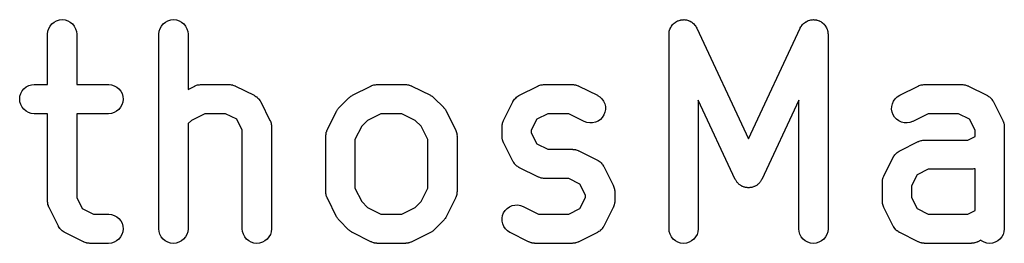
# Model space of a CAD drawing. Extents: x 4.01 to 7.79, y -0.84 to -0.7.
# Tile 5 of 6: x 6.9 to 7.3, y -0.82 to -0.73. Entities that reach past the tile are written whole.
import ezdxf

# ---------------------------------------------------------------- set-up
doc = ezdxf.new("R2010")
doc.units = 0
doc.header["$MEASUREMENT"] = 0
doc.layers.add('BLACK', color=7, linetype='CONTINUOUS')

msp = doc.modelspace()

# ---------------------------------------------------------------- linework, layer by layer
at = {"layer": 'BLACK', "linetype": 'CONTINUOUS'}
for p, q in [((6.91789, -0.728439), (6.91891, -0.727905)), ((6.91891, -0.727905), (6.92002, -0.727579)), ((6.92002, -0.727579), (6.92116, -0.727475)), ((6.92116, -0.727475), (6.92231, -0.727595)), ((6.92231, -0.727595), (6.92341, -0.727936)), ((6.92341, -0.727936), (6.92443, -0.728484)), ((6.96288, -0.728439), (6.96391, -0.727905)), ((6.96391, -0.727905), (6.96501, -0.727579)), ((6.96501, -0.727579), (6.96616, -0.727475)), ((6.96616, -0.727475), (6.96731, -0.727595)), ((6.96731, -0.727595), (6.96841, -0.727936)), ((6.96841, -0.727936), (6.96942, -0.728484)), ((7.16911, -0.728439), (7.1695, -0.728234)), ((7.1695, -0.728234), (7.16988, -0.728012)), ((7.16988, -0.728012), (7.17001, -0.727968)), ((7.17001, -0.727968), (7.17013, -0.727905)), ((7.17013, -0.727905), (7.17055, -0.72778)), ((7.17055, -0.72778), (7.17097, -0.727636)), ((7.17097, -0.727636), (7.17111, -0.727618)), ((7.17111, -0.727618), (7.17124, -0.727579)), ((7.17124, -0.727579), (7.17168, -0.727539)), ((7.17168, -0.727539), (7.17211, -0.727479)), ((7.17211, -0.727479), (7.17225, -0.727487)), ((7.17225, -0.727487), (7.17238, -0.727475)), ((7.17238, -0.727475), (7.17282, -0.727521)), ((7.17282, -0.727521), (7.17326, -0.727547)), ((7.17326, -0.727547), (7.1734, -0.727581)), ((7.1734, -0.727581), (7.17353, -0.727595)), ((7.17353, -0.727595), (7.17395, -0.727726)), ((7.17395, -0.727726), (7.17438, -0.727837)), ((7.17438, -0.727837), (7.1745, -0.727896)), ((7.1745, -0.727896), (7.17463, -0.727936)), ((7.17463, -0.727936), (7.17502, -0.728146)), ((7.17502, -0.728146), (7.17542, -0.728339)), ((7.17542, -0.728339), (7.17553, -0.72842)), ((7.22172, -0.728376), (7.22183, -0.728296)), ((7.22183, -0.728296), (7.22223, -0.72811)), ((7.22223, -0.72811), (7.22262, -0.727905)), ((7.22262, -0.727905), (7.22275, -0.727867)), ((7.22275, -0.727867), (7.22288, -0.72781)), ((7.22288, -0.72781), (7.22331, -0.727704)), ((7.22331, -0.727704), (7.22373, -0.727579)), ((7.22373, -0.727579), (7.22386, -0.727567)), ((7.22386, -0.727567), (7.22399, -0.727535)), ((7.22399, -0.727535), (7.22444, -0.727515)), ((7.22444, -0.727515), (7.22488, -0.727475)), ((7.22488, -0.727475), (7.22501, -0.727489)), ((7.22501, -0.727489), (7.22515, -0.727483)), ((7.22515, -0.727483), (7.22558, -0.727549)), ((7.22558, -0.727549), (7.22602, -0.727595)), ((7.22602, -0.727595), (7.22615, -0.727635)), ((7.22615, -0.727635), (7.22629, -0.727656)), ((7.22629, -0.727656), (7.2267, -0.727806)), ((7.2267, -0.727806), (7.22712, -0.727936)), ((7.22712, -0.727936), (7.22724, -0.728001)), ((7.22724, -0.728001), (7.22737, -0.728046)), ((7.22737, -0.728046), (7.22775, -0.728274)), ((7.22775, -0.728274), (7.22814, -0.728484)), ((6.91522, -0.733298), (6.91535, -0.732153)), ((6.91535, -0.732153), (6.9157, -0.731054)), ((6.9157, -0.731054), (6.91625, -0.730044)), ((6.91625, -0.730044), (6.91699, -0.729161)), ((6.91699, -0.729161), (6.91789, -0.728439)), ((6.92443, -0.728484), (6.92531, -0.729219)), ((6.92531, -0.729219), (6.92604, -0.730112)), ((6.92604, -0.730112), (6.92658, -0.73113)), ((6.92658, -0.73113), (6.92692, -0.732233)), ((6.92692, -0.732233), (6.92703, -0.73338)), ((6.96021, -0.733298), (6.96034, -0.732153)), ((6.96034, -0.732153), (6.96069, -0.731054)), ((6.96069, -0.731054), (6.96124, -0.730044)), ((6.96124, -0.730044), (6.96199, -0.729161)), ((6.96199, -0.729161), (6.96288, -0.728439)), ((6.96942, -0.728484), (6.97031, -0.729219)), ((6.97031, -0.729219), (6.97104, -0.730112)), ((6.97104, -0.730112), (6.97158, -0.73113)), ((6.97158, -0.73113), (6.97191, -0.732233)), ((6.97191, -0.732233), (6.97202, -0.73338)), ((7.16652, -0.732418), (7.16655, -0.732287)), ((7.16655, -0.732287), (7.16657, -0.732153)), ((7.16657, -0.732153), (7.1667, -0.731732)), ((7.1667, -0.731732), (7.16681, -0.731304)), ((7.16681, -0.731304), (7.16687, -0.731183)), ((7.16687, -0.731183), (7.16691, -0.731054)), ((7.16691, -0.731054), (7.16713, -0.730667)), ((7.16713, -0.730667), (7.16732, -0.73027)), ((7.16732, -0.73027), (7.1674, -0.730162)), ((7.1674, -0.730162), (7.16747, -0.730044)), ((7.16747, -0.730044), (7.16775, -0.729705)), ((7.16775, -0.729705), (7.16802, -0.729354)), ((7.16802, -0.729354), (7.16812, -0.729265)), ((7.16812, -0.729265), (7.16821, -0.729161)), ((7.16821, -0.729161), (7.16855, -0.728884)), ((7.16855, -0.728884), (7.16889, -0.728592)), ((7.16889, -0.728592), (7.169, -0.728524)), ((7.169, -0.728524), (7.16911, -0.728439)), ((7.17553, -0.72842), (7.17564, -0.728484)), ((7.17564, -0.728484), (7.17598, -0.728766)), ((7.17598, -0.728766), (7.17634, -0.729032)), ((7.17634, -0.729032), (7.17643, -0.729133)), ((7.17643, -0.729133), (7.17653, -0.729219)), ((7.17653, -0.729219), (7.17681, -0.729562)), ((7.17681, -0.729562), (7.17711, -0.729891)), ((7.17711, -0.729891), (7.17718, -0.730007)), ((7.17718, -0.730007), (7.17726, -0.730112)), ((7.17726, -0.730112), (7.17747, -0.730503)), ((7.17747, -0.730503), (7.17769, -0.730883)), ((7.17769, -0.730883), (7.19859, -0.775659)), ((7.19859, -0.775659), (7.21948, -0.730883)), ((7.21948, -0.730883), (7.21952, -0.730809)), ((7.21952, -0.730809), (7.21975, -0.730432)), ((7.21975, -0.730432), (7.21996, -0.730044)), ((7.21996, -0.730044), (7.22005, -0.72994)), ((7.22005, -0.72994), (7.22012, -0.729825)), ((7.22012, -0.729825), (7.22042, -0.7295)), ((7.22042, -0.7295), (7.2207, -0.729161)), ((7.2207, -0.729161), (7.22081, -0.729076)), ((7.22081, -0.729076), (7.2209, -0.728977)), ((7.2209, -0.728977), (7.22126, -0.728716)), ((7.22126, -0.728716), (7.2216, -0.728439)), ((7.2216, -0.728439), (7.22172, -0.728376)), ((7.22814, -0.728484), (7.22824, -0.728571)), ((7.22824, -0.728571), (7.22836, -0.72864)), ((7.22836, -0.72864), (7.22869, -0.728937)), ((7.22869, -0.728937), (7.22903, -0.729219)), ((7.22903, -0.729219), (7.22911, -0.729324)), ((7.22911, -0.729324), (7.22921, -0.729415)), ((7.22921, -0.729415), (7.22947, -0.72977)), ((7.22947, -0.72977), (7.22975, -0.730112)), ((7.22975, -0.730112), (7.22982, -0.730232)), ((7.22982, -0.730232), (7.2299, -0.73034)), ((7.2299, -0.73034), (7.23009, -0.73074)), ((7.23009, -0.73074), (7.2303, -0.73113)), ((7.2303, -0.73113), (7.23033, -0.731259)), ((7.23033, -0.731259), (7.23039, -0.731382)), ((7.23039, -0.731382), (7.2305, -0.731811)), ((7.2305, -0.731811), (7.23063, -0.732233)), ((7.23063, -0.732233), (7.23064, -0.732368)), ((6.91522, -0.73338), (6.91522, -0.733298)), ((6.91522, -0.753722), (6.91522, -0.73338)), ((6.92703, -0.73338), (6.92703, -0.753722)), ((6.96021, -0.73338), (6.96021, -0.733298)), ((6.96021, -0.812121), (6.96021, -0.73338)), ((6.97202, -0.73338), (6.97202, -0.755696)), ((7.16644, -0.733298), (7.16649, -0.732859)), ((7.16644, -0.73338), (7.16644, -0.733298)), ((7.16644, -0.812121), (7.16644, -0.73338)), ((7.16649, -0.732859), (7.16652, -0.732418)), ((7.23064, -0.732368), (7.23067, -0.732499)), ((7.23067, -0.732499), (7.2307, -0.732941)), ((7.2307, -0.732941), (7.23074, -0.73338)), ((7.23074, -0.73338), (7.23074, -0.812121)), ((6.90498, -0.756325), (6.90571, -0.755437)), ((6.90571, -0.755437), (6.90661, -0.754708)), ((6.90661, -0.754708), (6.90762, -0.754167)), ((6.90762, -0.754167), (6.90873, -0.753834)), ((6.90873, -0.753834), (6.90987, -0.753722)), ((6.90987, -0.753722), (6.91522, -0.753722)), ((6.92703, -0.753722), (6.93987, -0.753722)), ((6.93987, -0.753722), (6.93995, -0.753722)), ((6.93995, -0.753722), (6.9411, -0.753851)), ((6.9411, -0.753851), (6.9422, -0.754199)), ((6.9422, -0.754199), (6.94321, -0.754754)), ((6.94321, -0.754754), (6.94409, -0.755495)), ((6.94409, -0.755495), (6.94481, -0.756393)), ((6.97202, -0.755696), (6.97473, -0.754345)), ((6.97473, -0.754345), (6.9748, -0.754309)), ((6.9748, -0.754309), (6.97496, -0.754249)), ((6.97496, -0.754249), (6.97512, -0.754167)), ((6.97512, -0.754167), (6.9755, -0.75405)), ((6.9755, -0.75405), (6.97588, -0.753911)), ((6.97588, -0.753911), (6.97605, -0.753884)), ((6.97605, -0.753884), (6.97622, -0.753834)), ((6.97622, -0.753834), (6.97662, -0.753795)), ((6.97662, -0.753795), (6.97702, -0.753732)), ((6.97702, -0.753732), (6.97719, -0.753739)), ((6.97719, -0.753739), (6.97737, -0.753722)), ((6.97737, -0.753722), (6.98861, -0.753722)), ((6.98861, -0.753722), (6.9887, -0.753722)), ((6.9887, -0.753722), (6.98887, -0.753742)), ((6.98887, -0.753742), (6.98904, -0.753737)), ((6.98904, -0.753737), (6.98944, -0.753806)), ((6.98944, -0.753806), (6.98984, -0.753851)), ((6.98984, -0.753851), (6.99001, -0.753903)), ((6.99001, -0.753903), (6.99018, -0.753933)), ((6.99018, -0.753933), (6.99056, -0.754077)), ((6.99056, -0.754077), (6.99094, -0.754199)), ((6.99094, -0.754199), (6.99109, -0.754283)), ((6.99109, -0.754283), (6.99126, -0.754345)), ((6.99126, -0.754345), (6.99876, -0.758095)), ((7.03847, -0.758095), (7.04597, -0.754345)), ((7.04597, -0.754345), (7.04604, -0.754309)), ((7.04604, -0.754309), (7.0462, -0.754249)), ((7.0462, -0.754249), (7.04636, -0.754167)), ((7.04636, -0.754167), (7.04674, -0.75405)), ((7.04674, -0.75405), (7.04712, -0.753911)), ((7.04712, -0.753911), (7.04729, -0.753884)), ((7.04729, -0.753884), (7.04746, -0.753834)), ((7.04746, -0.753834), (7.04786, -0.753795)), ((7.04786, -0.753795), (7.04826, -0.753732)), ((7.04826, -0.753732), (7.04843, -0.753739)), ((7.04843, -0.753739), (7.04861, -0.753722)), ((7.04861, -0.753722), (7.05986, -0.753722)), ((7.05986, -0.753722), (7.05994, -0.753722)), ((7.05994, -0.753722), (7.06011, -0.753742)), ((7.06011, -0.753742), (7.06028, -0.753737)), ((7.06028, -0.753737), (7.06068, -0.753806)), ((7.06068, -0.753806), (7.06108, -0.753851)), ((7.06108, -0.753851), (7.06125, -0.753903)), ((7.06125, -0.753903), (7.06142, -0.753933)), ((7.06142, -0.753933), (7.0618, -0.754077)), ((7.0618, -0.754077), (7.06218, -0.754199)), ((7.06218, -0.754199), (7.06233, -0.754283)), ((7.06233, -0.754283), (7.0625, -0.754345)), ((7.0625, -0.754345), (7.07, -0.758095)), ((7.10596, -0.758095), (7.11346, -0.754345)), ((7.11346, -0.754345), (7.11353, -0.754309)), ((7.11353, -0.754309), (7.11369, -0.754249)), ((7.11369, -0.754249), (7.11385, -0.754167)), ((7.11385, -0.754167), (7.11424, -0.75405)), ((7.11424, -0.75405), (7.11461, -0.753911)), ((7.11461, -0.753911), (7.11479, -0.753884)), ((7.11479, -0.753884), (7.11495, -0.753834)), ((7.11495, -0.753834), (7.11535, -0.753795)), ((7.11535, -0.753795), (7.11575, -0.753732)), ((7.11575, -0.753732), (7.11593, -0.753739)), ((7.11593, -0.753739), (7.1161, -0.753722)), ((7.1161, -0.753722), (7.12735, -0.753722)), ((7.12735, -0.753722), (7.12743, -0.753722)), ((7.12743, -0.753722), (7.1276, -0.753742)), ((7.1276, -0.753742), (7.12778, -0.753737)), ((7.12778, -0.753737), (7.12817, -0.753806)), ((7.12817, -0.753806), (7.12858, -0.753851)), ((7.12858, -0.753851), (7.12874, -0.753903)), ((7.12874, -0.753903), (7.12891, -0.753933)), ((7.12891, -0.753933), (7.12929, -0.754077)), ((7.12929, -0.754077), (7.12967, -0.754199)), ((7.12967, -0.754199), (7.12983, -0.754283)), ((7.12983, -0.754283), (7.12999, -0.754345)), ((7.12999, -0.754345), (7.13749, -0.758095)), ((7.25969, -0.758095), (7.26719, -0.754345)), ((7.26719, -0.754345), (7.26726, -0.754309)), ((7.26726, -0.754309), (7.26743, -0.754249)), ((7.26743, -0.754249), (7.26758, -0.754167)), ((7.26758, -0.754167), (7.26797, -0.75405)), ((7.26797, -0.75405), (7.26834, -0.753911)), ((7.26834, -0.753911), (7.26852, -0.753884)), ((7.26852, -0.753884), (7.26868, -0.753834)), ((7.26868, -0.753834), (7.26908, -0.753795)), ((7.26908, -0.753795), (7.26948, -0.753732)), ((7.26948, -0.753732), (7.26966, -0.753739)), ((7.26966, -0.753739), (7.26983, -0.753722)), ((7.26983, -0.753722), (7.28483, -0.753722)), ((7.28483, -0.753722), (7.28491, -0.753722)), ((7.28491, -0.753722), (7.28508, -0.753742)), ((7.28508, -0.753742), (7.28526, -0.753737)), ((7.28526, -0.753737), (7.28565, -0.753806)), ((7.28565, -0.753806), (7.28606, -0.753851)), ((7.28606, -0.753851), (7.28622, -0.753903)), ((7.28622, -0.753903), (7.28639, -0.753933)), ((7.28639, -0.753933), (7.28677, -0.754077)), ((7.28677, -0.754077), (7.28715, -0.754199)), ((7.28715, -0.754199), (7.28731, -0.754283)), ((7.28731, -0.754283), (7.28747, -0.754345)), ((7.28747, -0.754345), (7.29497, -0.758095)), ((6.90397, -0.759586), (6.90409, -0.75844)), ((6.90407, -0.760734), (6.90397, -0.759586)), ((6.90409, -0.75844), (6.90443, -0.757339)), ((6.90443, -0.757339), (6.90498, -0.756325)), ((6.94481, -0.756393), (6.94535, -0.757415)), ((6.94535, -0.757415), (6.94567, -0.758521)), ((6.94578, -0.759668), (6.94566, -0.760815)), ((6.94567, -0.758521), (6.94578, -0.759668)), ((6.99876, -0.758095), (6.99883, -0.758132)), ((6.99883, -0.758132), (6.99894, -0.758201)), ((6.99894, -0.758201), (6.99905, -0.758254)), ((6.99905, -0.758254), (6.99942, -0.758514)), ((6.99942, -0.758514), (6.9998, -0.758759)), ((6.9998, -0.758759), (6.99989, -0.758848)), ((6.99989, -0.758848), (6.99999, -0.758922)), ((6.99999, -0.758922), (7.0003, -0.759249)), ((7.0003, -0.759249), (7.00062, -0.759562)), ((7.00062, -0.759562), (7.00069, -0.759667)), ((7.00069, -0.759667), (7.00078, -0.75976)), ((7.00078, -0.75976), (7.00102, -0.76014)), ((7.00102, -0.76014), (7.00128, -0.76051)), ((7.03318, -0.76295), (7.03693, -0.759201)), ((7.03693, -0.759201), (7.03699, -0.759143)), ((7.03699, -0.759143), (7.03725, -0.758936)), ((7.03725, -0.758936), (7.03749, -0.758708)), ((7.03749, -0.758708), (7.0377, -0.758577)), ((7.0377, -0.758577), (7.03789, -0.758424)), ((7.03789, -0.758424), (7.03819, -0.758271)), ((7.03819, -0.758271), (7.03847, -0.758095)), ((7.07, -0.758095), (7.07007, -0.758132)), ((7.07007, -0.758132), (7.07035, -0.758312)), ((7.07035, -0.758312), (7.07064, -0.758469)), ((7.07064, -0.758469), (7.07083, -0.758625)), ((7.07083, -0.758625), (7.07104, -0.758759)), ((7.07104, -0.758759), (7.07127, -0.75899)), ((7.07127, -0.75899), (7.07153, -0.759201)), ((7.07153, -0.759201), (7.07528, -0.76295)), ((7.10348, -0.760439), (7.10374, -0.760072)), ((7.10374, -0.760072), (7.10398, -0.759695)), ((7.10398, -0.759695), (7.10407, -0.759604)), ((7.10407, -0.759604), (7.10415, -0.7595)), ((7.10415, -0.7595), (7.10447, -0.759191)), ((7.10447, -0.759191), (7.10479, -0.758868)), ((7.10479, -0.758868), (7.10489, -0.758796)), ((7.10489, -0.758796), (7.10498, -0.758708)), ((7.10498, -0.758708), (7.10536, -0.758469)), ((7.10536, -0.758469), (7.10573, -0.758213)), ((7.10573, -0.758213), (7.10585, -0.758162)), ((7.10585, -0.758162), (7.10596, -0.758095)), ((7.13749, -0.758095), (7.13756, -0.758132)), ((7.13756, -0.758132), (7.13853, -0.758759)), ((7.13853, -0.758759), (7.13935, -0.759562)), ((7.13935, -0.759562), (7.14001, -0.76051)), ((7.19324, -0.792121), (7.17825, -0.76)), ((7.17825, -0.76), (7.17825, -0.812121)), ((7.21893, -0.76), (7.20394, -0.792121)), ((7.21893, -0.812121), (7.21893, -0.76)), ((7.25721, -0.760439), (7.25788, -0.7595)), ((7.25788, -0.7595), (7.25871, -0.758708)), ((7.25871, -0.758708), (7.25969, -0.758095)), ((7.29497, -0.758095), (7.29504, -0.758132)), ((7.29504, -0.758132), (7.29515, -0.758201)), ((7.29515, -0.758201), (7.29526, -0.758254)), ((7.29526, -0.758254), (7.29563, -0.758514)), ((7.29563, -0.758514), (7.29601, -0.758759)), ((7.29601, -0.758759), (7.2961, -0.758848)), ((7.2961, -0.758848), (7.2962, -0.758922)), ((7.2962, -0.758922), (7.29651, -0.759249)), ((7.29651, -0.759249), (7.29684, -0.759562)), ((7.29684, -0.759562), (7.29691, -0.759667)), ((7.29691, -0.759667), (7.297, -0.75976)), ((7.297, -0.75976), (7.29723, -0.76014)), ((7.29723, -0.76014), (7.29749, -0.76051)), ((6.9044, -0.761839), (6.90407, -0.760734)), ((6.90493, -0.762861), (6.9044, -0.761839)), ((6.90566, -0.763759), (6.90493, -0.762861)), ((6.90654, -0.7645), (6.90566, -0.763759)), ((6.94403, -0.763817), (6.94314, -0.764546)), ((6.94477, -0.762929), (6.94403, -0.763817)), ((6.94532, -0.761916), (6.94477, -0.762929)), ((6.94566, -0.760815), (6.94532, -0.761916)), ((7.00128, -0.76051), (7.00133, -0.760628)), ((7.00133, -0.760628), (7.0014, -0.760736)), ((7.0014, -0.760736), (7.00515, -0.768235)), ((7.03211, -0.764412), (7.03229, -0.764133)), ((7.03229, -0.764133), (7.03245, -0.763841)), ((7.03245, -0.763841), (7.03261, -0.763651)), ((7.03261, -0.763651), (7.03274, -0.763445)), ((7.03274, -0.763445), (7.03297, -0.763207)), ((7.03297, -0.763207), (7.03318, -0.76295)), ((7.07528, -0.76295), (7.07534, -0.763009)), ((7.07534, -0.763009), (7.07555, -0.763268)), ((7.07555, -0.763268), (7.07577, -0.763509)), ((7.07577, -0.763509), (7.0759, -0.763718)), ((7.0759, -0.763718), (7.07606, -0.76391)), ((7.07606, -0.76391), (7.07621, -0.764204)), ((7.09957, -0.768235), (7.10332, -0.760736)), ((7.10332, -0.760736), (7.10336, -0.760662)), ((7.10336, -0.760662), (7.10342, -0.760555)), ((7.10342, -0.760555), (7.10348, -0.760439)), ((7.14001, -0.76051), (7.14047, -0.761568)), ((7.14047, -0.761568), (7.14071, -0.762694)), ((7.14073, -0.763847), (7.14053, -0.764981)), ((7.14071, -0.762694), (7.14073, -0.763847)), ((7.25644, -0.763764), (7.25647, -0.762612)), ((7.25663, -0.764902), (7.25644, -0.763764)), ((7.25647, -0.762612), (7.25673, -0.76149)), ((7.25673, -0.76149), (7.25721, -0.760439)), ((7.29749, -0.76051), (7.29754, -0.760628)), ((7.29754, -0.760628), (7.29761, -0.760736)), ((7.29761, -0.760736), (7.30136, -0.768235)), ((6.90755, -0.765055), (6.90654, -0.7645)), ((6.90865, -0.765404), (6.90755, -0.765055)), ((6.90979, -0.765532), (6.90865, -0.765404)), ((6.90987, -0.765533), (6.90979, -0.765532)), ((6.91522, -0.765533), (6.90987, -0.765533)), ((6.91522, -0.800872), (6.91522, -0.765533)), ((6.93987, -0.765533), (6.92703, -0.765533)), ((6.92703, -0.765533), (6.92703, -0.799478)), ((6.94102, -0.76542), (6.93987, -0.765533)), ((6.94212, -0.765087), (6.94102, -0.76542)), ((6.94314, -0.764546), (6.94212, -0.765087)), ((6.97876, -0.765533), (6.97337, -0.76823)), ((6.98722, -0.765533), (6.97876, -0.765533)), ((6.99171, -0.767778), (6.98722, -0.765533)), ((6.99396, -0.77227), (6.99171, -0.767778)), ((7.02833, -0.771984), (7.03208, -0.764485)), ((7.03208, -0.764485), (7.03211, -0.764412)), ((7.05, -0.765533), (7.04461, -0.76823)), ((7.05846, -0.765533), (7.05, -0.765533)), ((7.06386, -0.76823), (7.05846, -0.765533)), ((7.07621, -0.764204), (7.07639, -0.764485)), ((7.07639, -0.764485), (7.08014, -0.771984)), ((7.113, -0.767778), (7.11076, -0.77227)), ((7.11749, -0.765533), (7.113, -0.767778)), ((7.12595, -0.765533), (7.11749, -0.765533)), ((7.13221, -0.768659), (7.12595, -0.765533)), ((7.13869, -0.767858), (7.13775, -0.76852)), ((7.13949, -0.767026), (7.13869, -0.767858)), ((7.14011, -0.766054), (7.13949, -0.767026)), ((7.14053, -0.764981), (7.14011, -0.766054)), ((7.25703, -0.765981), (7.25663, -0.764902)), ((7.25764, -0.766961), (7.25703, -0.765981)), ((7.25842, -0.767804), (7.25764, -0.766961)), ((7.25936, -0.768479), (7.25842, -0.767804)), ((7.27122, -0.765533), (7.26497, -0.768659)), ((7.28343, -0.765533), (7.27122, -0.765533)), ((7.28793, -0.767778), (7.28343, -0.765533)), ((7.29017, -0.77227), (7.28793, -0.767778)), ((6.97337, -0.76823), (6.97202, -0.769572)), ((6.97202, -0.769572), (6.97202, -0.812121)), ((7.00515, -0.768235), (7.00518, -0.768309)), ((7.00518, -0.768309), (7.00524, -0.768472)), ((7.00524, -0.768472), (7.00532, -0.768625)), ((7.00532, -0.768625), (7.00544, -0.769012)), ((7.00544, -0.769012), (7.00558, -0.769391)), ((7.00558, -0.769391), (7.00561, -0.769562)), ((7.00561, -0.769562), (7.00566, -0.769729)), ((7.00566, -0.769729), (7.0057, -0.77013)), ((7.0057, -0.77013), (7.00576, -0.770529)), ((7.00576, -0.770529), (7.00575, -0.770703)), ((7.00575, -0.770703), (7.00577, -0.770876)), ((7.00577, -0.770876), (7.00577, -0.812121)), ((7.02827, -0.772147), (7.02833, -0.771984)), ((7.04221, -0.770624), (7.03951, -0.776019)), ((7.04461, -0.76823), (7.04221, -0.770624)), ((7.06625, -0.770624), (7.06386, -0.76823)), ((7.06895, -0.776019), (7.06625, -0.770624)), ((7.08014, -0.771984), (7.08017, -0.772058)), ((7.08017, -0.772058), (7.08023, -0.772221)), ((7.09894, -0.770876), (7.09895, -0.770793)), ((7.09894, -0.774625), (7.09894, -0.770876)), ((7.09895, -0.770793), (7.09896, -0.770621)), ((7.09896, -0.770447), (7.09903, -0.770049)), ((7.09896, -0.770621), (7.09896, -0.770447)), ((7.09903, -0.770049), (7.09907, -0.769648)), ((7.09907, -0.769648), (7.09913, -0.769482)), ((7.09913, -0.769482), (7.09916, -0.769311)), ((7.09916, -0.769311), (7.0993, -0.768934)), ((7.0993, -0.768934), (7.09942, -0.768549)), ((7.09942, -0.768549), (7.09951, -0.768397)), ((7.09951, -0.768397), (7.09957, -0.768235)), ((7.13328, -0.769071), (7.13221, -0.768659)), ((7.13442, -0.769267), (7.13328, -0.769071)), ((7.13557, -0.769238), (7.13442, -0.769267)), ((7.13669, -0.768986), (7.13557, -0.769238)), ((7.13775, -0.76852), (7.13669, -0.768986)), ((7.2604, -0.768959), (7.25936, -0.768479)), ((7.26153, -0.769227), (7.2604, -0.768959)), ((7.26268, -0.769272), (7.26153, -0.769227)), ((7.26382, -0.769092), (7.26268, -0.769272)), ((7.2649, -0.768695), (7.26382, -0.769092)), ((7.26497, -0.768659), (7.2649, -0.768695)), ((7.30136, -0.768235), (7.30139, -0.768309)), ((7.30139, -0.768309), (7.30145, -0.768472)), ((7.30145, -0.768472), (7.30154, -0.768625)), ((7.30154, -0.768625), (7.30165, -0.769012)), ((7.30165, -0.769012), (7.30179, -0.769391)), ((7.30179, -0.769391), (7.30182, -0.769562)), ((7.30182, -0.769562), (7.30187, -0.769729)), ((7.30187, -0.769729), (7.30191, -0.77013)), ((7.30191, -0.77013), (7.30197, -0.770529)), ((7.30197, -0.770529), (7.30197, -0.770703)), ((7.30197, -0.770703), (7.30198, -0.770876)), ((7.30198, -0.770876), (7.30198, -0.812121)), ((6.99396, -0.812121), (6.99396, -0.77227)), ((7.0277, -0.774543), (7.02772, -0.77437)), ((7.0277, -0.774625), (7.0277, -0.774543)), ((7.0277, -0.797122), (7.0277, -0.774625)), ((7.02772, -0.774196), (7.02779, -0.773798)), ((7.02772, -0.77437), (7.02772, -0.774196)), ((7.02779, -0.773798), (7.02783, -0.773397)), ((7.02783, -0.773397), (7.02789, -0.773232)), ((7.02789, -0.773232), (7.02791, -0.77306)), ((7.02791, -0.77306), (7.02806, -0.772684)), ((7.02806, -0.772684), (7.02818, -0.772299)), ((7.02818, -0.772299), (7.02827, -0.772147)), ((7.03951, -0.776019), (7.03951, -0.795728)), ((7.06895, -0.795728), (7.06895, -0.776019)), ((7.08023, -0.772221), (7.08031, -0.772375)), ((7.08031, -0.772375), (7.08043, -0.772761)), ((7.08043, -0.772761), (7.08057, -0.77314)), ((7.08057, -0.77314), (7.0806, -0.773312)), ((7.0806, -0.773312), (7.08065, -0.773478)), ((7.08065, -0.773478), (7.08069, -0.77388)), ((7.08069, -0.77388), (7.08075, -0.774279)), ((7.08075, -0.774279), (7.08074, -0.774452)), ((7.08074, -0.774452), (7.08076, -0.774625)), ((7.08076, -0.774625), (7.08076, -0.797122)), ((7.09896, -0.774798), (7.09894, -0.774625)), ((7.09896, -0.774972), (7.09896, -0.774798)), ((7.09902, -0.77537), (7.09896, -0.774972)), ((7.09906, -0.775772), (7.09902, -0.77537)), ((7.09911, -0.775939), (7.09906, -0.775772)), ((7.09913, -0.77611), (7.09911, -0.775939)), ((7.09927, -0.776489), (7.09913, -0.77611)), ((7.11076, -0.77227), (7.11076, -0.773231)), ((7.11076, -0.773231), (7.113, -0.777723)), ((7.28718, -0.776219), (7.29017, -0.774725)), ((7.29017, -0.774725), (7.29017, -0.77227)), ((7.09939, -0.776876), (7.09927, -0.776489)), ((7.09947, -0.777029), (7.09939, -0.776876)), ((7.09953, -0.777192), (7.09947, -0.777029)), ((7.09957, -0.777266), (7.09953, -0.777192)), ((7.10332, -0.784765), (7.09957, -0.777266)), ((7.113, -0.777723), (7.11749, -0.779968)), ((7.11749, -0.779968), (7.12735, -0.779968)), ((7.12735, -0.779968), (7.12743, -0.779969)), ((7.12743, -0.779969), (7.1276, -0.779988)), ((7.1276, -0.779988), (7.12778, -0.779984)), ((7.12778, -0.779984), (7.12817, -0.780052)), ((7.12817, -0.780052), (7.12858, -0.780097)), ((7.12858, -0.780097), (7.12874, -0.78015)), ((7.25969, -0.780592), (7.26719, -0.776842)), ((7.26719, -0.776842), (7.26726, -0.776806)), ((7.26726, -0.776806), (7.26743, -0.776746)), ((7.26743, -0.776746), (7.26758, -0.776664)), ((7.26758, -0.776664), (7.26797, -0.776548)), ((7.26797, -0.776548), (7.26834, -0.776409)), ((7.26834, -0.776409), (7.26852, -0.776381)), ((7.26852, -0.776381), (7.26868, -0.776331)), ((7.26868, -0.776331), (7.26908, -0.776292)), ((7.26908, -0.776292), (7.26948, -0.776229)), ((7.26948, -0.776229), (7.26966, -0.776236)), ((7.26966, -0.776236), (7.26983, -0.776219)), ((7.26983, -0.776219), (7.28718, -0.776219)), ((7.12874, -0.78015), (7.12891, -0.780179)), ((7.12891, -0.780179), (7.12929, -0.780324)), ((7.12929, -0.780324), (7.12967, -0.780446)), ((7.12967, -0.780446), (7.12983, -0.78053)), ((7.12983, -0.78053), (7.12999, -0.780592)), ((7.12999, -0.780592), (7.13749, -0.784341)), ((7.2533, -0.790732), (7.25705, -0.783233)), ((7.25705, -0.783233), (7.25709, -0.783159)), ((7.25709, -0.783159), (7.25716, -0.783052)), ((7.25716, -0.783052), (7.25721, -0.782936)), ((7.25721, -0.782936), (7.25747, -0.78257)), ((7.25747, -0.78257), (7.25771, -0.782192)), ((7.25771, -0.782192), (7.2578, -0.782101)), ((7.2578, -0.782101), (7.25788, -0.781997)), ((7.25788, -0.781997), (7.2582, -0.781688)), ((7.2582, -0.781688), (7.25852, -0.781366)), ((7.25852, -0.781366), (7.25862, -0.781293)), ((7.25862, -0.781293), (7.25871, -0.781205)), ((7.25871, -0.781205), (7.25909, -0.780966)), ((7.25909, -0.780966), (7.25946, -0.78071)), ((7.25946, -0.78071), (7.25958, -0.78066)), ((7.25958, -0.78066), (7.25969, -0.780592)), ((7.10339, -0.784873), (7.10332, -0.784765)), ((7.10344, -0.78499), (7.10339, -0.784873)), ((7.10369, -0.78536), (7.10344, -0.78499)), ((7.10393, -0.785741), (7.10369, -0.78536)), ((7.10402, -0.785834), (7.10393, -0.785741)), ((7.10409, -0.785939), (7.10402, -0.785834)), ((7.10441, -0.786252), (7.10409, -0.785939)), ((7.10472, -0.786579), (7.10441, -0.786252)), ((7.10483, -0.786653), (7.10472, -0.786579)), ((7.10492, -0.786742), (7.10483, -0.786653)), ((7.1053, -0.786986), (7.10492, -0.786742)), ((7.10566, -0.787247), (7.1053, -0.786986)), ((7.10578, -0.7873), (7.10566, -0.787247)), ((7.10589, -0.787369), (7.10578, -0.7873)), ((7.10596, -0.787406), (7.10589, -0.787369)), ((7.11346, -0.791156), (7.10596, -0.787406)), ((7.13749, -0.784341), (7.13756, -0.784379)), ((7.13756, -0.784379), (7.13767, -0.784448)), ((7.13767, -0.784448), (7.13778, -0.784501)), ((7.13778, -0.784501), (7.13815, -0.784761)), ((7.13815, -0.784761), (7.13853, -0.785006)), ((7.13853, -0.785006), (7.13862, -0.785095)), ((7.13862, -0.785095), (7.13872, -0.785169)), ((7.13872, -0.785169), (7.13903, -0.785496)), ((7.13903, -0.785496), (7.13935, -0.785809)), ((7.13935, -0.785809), (7.13943, -0.785914)), ((7.13943, -0.785914), (7.13952, -0.786007)), ((7.13952, -0.786007), (7.13975, -0.786387)), ((7.13975, -0.786387), (7.14001, -0.786757)), ((7.14001, -0.786757), (7.14006, -0.786874)), ((7.14006, -0.786874), (7.14013, -0.786982)), ((7.14013, -0.786982), (7.14388, -0.794481)), ((7.27122, -0.78803), (7.26673, -0.790276)), ((7.28858, -0.78803), (7.27122, -0.78803)), ((7.28875, -0.788013), (7.28858, -0.78803)), ((7.28892, -0.78802), (7.28875, -0.788013)), ((7.28932, -0.787957), (7.28892, -0.78802)), ((7.28972, -0.787917), (7.28932, -0.787957)), ((7.28989, -0.787867), (7.28972, -0.787917)), ((7.29006, -0.78784), (7.28989, -0.787867)), ((7.29017, -0.7878), (7.29006, -0.78784)), ((7.29017, -0.804721), (7.29017, -0.7878)), ((7.11362, -0.791218), (7.11346, -0.791156)), ((7.11377, -0.791302), (7.11362, -0.791218)), ((7.11416, -0.791424), (7.11377, -0.791302)), ((7.11453, -0.791568), (7.11416, -0.791424)), ((7.11471, -0.791598), (7.11453, -0.791568)), ((7.11487, -0.79165), (7.11471, -0.791598)), ((7.11527, -0.791695), (7.11487, -0.79165)), ((7.11567, -0.791764), (7.11527, -0.791695)), ((7.11584, -0.791759), (7.11567, -0.791764)), ((7.11602, -0.791779), (7.11584, -0.791759)), ((7.1161, -0.791779), (7.11602, -0.791779)), ((7.12595, -0.791779), (7.1161, -0.791779)), ((7.13044, -0.794025), (7.12595, -0.791779)), ((7.2528, -0.792145), (7.25286, -0.791979)), ((7.25286, -0.791979), (7.25289, -0.791808)), ((7.25289, -0.791808), (7.25303, -0.791431)), ((7.25303, -0.791431), (7.25315, -0.791046)), ((7.25315, -0.791046), (7.25324, -0.790894)), ((7.25324, -0.790894), (7.2533, -0.790732)), ((7.26673, -0.790276), (7.26449, -0.794767)), ((7.03951, -0.795728), (7.04221, -0.801123)), ((7.06625, -0.801123), (7.06895, -0.795728)), ((7.13269, -0.798516), (7.13044, -0.794025)), ((7.14388, -0.794481), (7.14391, -0.794555)), ((7.14391, -0.794555), (7.14397, -0.794718)), ((7.14397, -0.794718), (7.14406, -0.794872)), ((7.14406, -0.794872), (7.14417, -0.795258)), ((7.14417, -0.795258), (7.14431, -0.795637)), ((7.14431, -0.795637), (7.14434, -0.795809)), ((7.14434, -0.795809), (7.14439, -0.795975)), ((7.14439, -0.795975), (7.14443, -0.796377)), ((7.19339, -0.792385), (7.19324, -0.792121)), ((7.19353, -0.792663), (7.19339, -0.792385)), ((7.19369, -0.79288), (7.19353, -0.792663)), ((7.19382, -0.793113), (7.19369, -0.79288)), ((7.19403, -0.793342), (7.19382, -0.793113)), ((7.19421, -0.793589), (7.19403, -0.793342)), ((7.19441, -0.79377), (7.19421, -0.793589)), ((7.19459, -0.793972), (7.19441, -0.79377)), ((7.19484, -0.794157), (7.19459, -0.793972)), ((7.19507, -0.794363), (7.19484, -0.794157)), ((7.1953, -0.794502), (7.19507, -0.794363)), ((7.19551, -0.794665), (7.1953, -0.794502)), ((7.19579, -0.794799), (7.19551, -0.794665)), ((7.19605, -0.794957), (7.19579, -0.794799)), ((7.19631, -0.795049), (7.19605, -0.794957)), ((7.19655, -0.795166), (7.19631, -0.795049)), ((7.19685, -0.795244), (7.19655, -0.795166)), ((7.19714, -0.795348), (7.19685, -0.795244)), ((7.1974, -0.795388), (7.19714, -0.795348)), ((7.19767, -0.795456), (7.1974, -0.795388)), ((7.19797, -0.795475), (7.19767, -0.795456)), ((7.19828, -0.795521), (7.19797, -0.795475)), ((7.19855, -0.795509), (7.19828, -0.795521)), ((7.19882, -0.795524), (7.19855, -0.795509)), ((7.19912, -0.795483), (7.19882, -0.795524)), ((7.19943, -0.795469), (7.19912, -0.795483)), ((7.19969, -0.795404), (7.19943, -0.795469)), ((7.19996, -0.795368), (7.19969, -0.795404)), ((7.20025, -0.795267), (7.19996, -0.795368)), ((7.20055, -0.795194), (7.20025, -0.795267)), ((7.20079, -0.79508), (7.20055, -0.795194)), ((7.20105, -0.794992), (7.20079, -0.79508)), ((7.20131, -0.794837), (7.20105, -0.794992)), ((7.20159, -0.794707), (7.20131, -0.794837)), ((7.20181, -0.794548), (7.20159, -0.794707)), ((7.20204, -0.794412), (7.20181, -0.794548)), ((7.20228, -0.794208), (7.20204, -0.794412)), ((7.20252, -0.794027), (7.20228, -0.794208)), ((7.20271, -0.793829), (7.20252, -0.794027)), ((7.20291, -0.79365), (7.20271, -0.793829)), ((7.2031, -0.793405), (7.20291, -0.79365)), ((7.2033, -0.793179), (7.2031, -0.793405)), ((7.20344, -0.792949), (7.2033, -0.793179)), ((7.20361, -0.792734), (7.20344, -0.792949)), ((7.20374, -0.792457), (7.20361, -0.792734)), ((7.2039, -0.792195), (7.20374, -0.792457)), ((7.20394, -0.792121), (7.2039, -0.792195)), ((7.25268, -0.79329), (7.2527, -0.793118)), ((7.25268, -0.793373), (7.25268, -0.79329)), ((7.25268, -0.800872), (7.25268, -0.793373)), ((7.25269, -0.792944), (7.25276, -0.792546)), ((7.2527, -0.793118), (7.25269, -0.792944)), ((7.25276, -0.792546), (7.2528, -0.792145)), ((7.26449, -0.794767), (7.26449, -0.799478)), ((6.92703, -0.799478), (6.92927, -0.803969)), ((7.02772, -0.797295), (7.0277, -0.797122)), ((7.02771, -0.797469), (7.02772, -0.797295)), ((7.02778, -0.797868), (7.02771, -0.797469)), ((7.02782, -0.798269), (7.02778, -0.797868)), ((7.02787, -0.798436), (7.02782, -0.798269)), ((7.02789, -0.798608), (7.02787, -0.798436)), ((7.02803, -0.798986), (7.02789, -0.798608)), ((7.02815, -0.799373), (7.02803, -0.798986)), ((7.02823, -0.799526), (7.02815, -0.799373)), ((7.02829, -0.799689), (7.02823, -0.799526)), ((7.02833, -0.799763), (7.02829, -0.799689)), ((7.03208, -0.807262), (7.02833, -0.799763)), ((7.08014, -0.799763), (7.07639, -0.807262)), ((7.0802, -0.799601), (7.08014, -0.799763)), ((7.08028, -0.799449), (7.0802, -0.799601)), ((7.0804, -0.799064), (7.08028, -0.799449)), ((7.08055, -0.798687), (7.0804, -0.799064)), ((7.08058, -0.798516), (7.08055, -0.798687)), ((7.08063, -0.79835), (7.08058, -0.798516)), ((7.08068, -0.797949), (7.08063, -0.79835)), ((7.08074, -0.797551), (7.08068, -0.797949)), ((7.08076, -0.797205), (7.08074, -0.797377)), ((7.08074, -0.797377), (7.08074, -0.797551)), ((7.08076, -0.797122), (7.08076, -0.797205)), ((7.13044, -0.803969), (7.13269, -0.799478)), ((7.13269, -0.799478), (7.13269, -0.798516)), ((7.14443, -0.796377), (7.14449, -0.796776)), ((7.14449, -0.796776), (7.14448, -0.796949)), ((7.14448, -0.796949), (7.1445, -0.797122)), ((7.1445, -0.797122), (7.1445, -0.800872)), ((7.26449, -0.799478), (7.26673, -0.803969)), ((6.91523, -0.801045), (6.91522, -0.800872)), ((6.91523, -0.801219), (6.91523, -0.801045)), ((6.91529, -0.801617), (6.91523, -0.801219)), ((6.91533, -0.802019), (6.91529, -0.801617)), ((6.91538, -0.802185), (6.91533, -0.802019)), ((6.91541, -0.802357), (6.91538, -0.802185)), ((6.91555, -0.802736), (6.91541, -0.802357)), ((6.91566, -0.803122), (6.91555, -0.802736)), ((6.91575, -0.803276), (6.91566, -0.803122)), ((6.9158, -0.803439), (6.91575, -0.803276)), ((6.91584, -0.803513), (6.9158, -0.803439)), ((6.91959, -0.811012), (6.91584, -0.803513)), ((6.92927, -0.803969), (6.93377, -0.806215)), ((7.04221, -0.801123), (7.04461, -0.803518)), ((7.04461, -0.803518), (7.05, -0.806215)), ((7.05846, -0.806215), (7.06386, -0.803518)), ((7.06386, -0.803518), (7.06625, -0.801123)), ((7.10021, -0.804722), (7.101, -0.803889)), ((7.101, -0.803889), (7.10195, -0.803228)), ((7.10195, -0.803228), (7.103, -0.802762)), ((7.103, -0.802762), (7.10413, -0.80251)), ((7.10413, -0.80251), (7.10528, -0.802481)), ((7.10528, -0.802481), (7.10642, -0.802677)), ((7.10642, -0.802677), (7.10749, -0.803089)), ((7.10749, -0.803089), (7.11374, -0.806215)), ((7.12595, -0.806215), (7.13044, -0.803969)), ((7.14388, -0.803513), (7.14013, -0.811012)), ((7.14394, -0.803351), (7.14388, -0.803513)), ((7.14402, -0.803198), (7.14394, -0.803351)), ((7.14415, -0.802814), (7.14402, -0.803198)), ((7.14429, -0.802437), (7.14415, -0.802814)), ((7.14432, -0.802266), (7.14429, -0.802437)), ((7.14437, -0.8021), (7.14432, -0.802266)), ((7.14442, -0.801699), (7.14437, -0.8021)), ((7.14449, -0.801301), (7.14442, -0.801699)), ((7.1445, -0.800954), (7.14448, -0.801127)), ((7.14448, -0.801127), (7.14449, -0.801301)), ((7.1445, -0.800872), (7.1445, -0.800954)), ((7.25269, -0.801045), (7.25268, -0.800872)), ((7.25269, -0.801219), (7.25269, -0.801045)), ((7.25275, -0.801617), (7.25269, -0.801219)), ((7.25279, -0.802019), (7.25275, -0.801617)), ((7.25284, -0.802185), (7.25279, -0.802019)), ((7.25287, -0.802357), (7.25284, -0.802185)), ((7.253, -0.802736), (7.25287, -0.802357)), ((7.25312, -0.803122), (7.253, -0.802736)), ((7.2532, -0.803276), (7.25312, -0.803122)), ((7.25326, -0.803439), (7.2532, -0.803276)), ((7.2533, -0.803513), (7.25326, -0.803439)), ((7.25705, -0.811012), (7.2533, -0.803513)), ((7.26673, -0.803969), (7.27122, -0.806215)), ((6.93377, -0.806215), (6.93987, -0.806215)), ((6.93987, -0.806215), (6.93995, -0.806216)), ((6.93995, -0.806216), (6.9411, -0.806344)), ((6.9411, -0.806344), (6.9422, -0.806693)), ((6.9422, -0.806693), (6.94321, -0.807248)), ((6.94321, -0.807248), (6.94409, -0.807989)), ((7.03225, -0.807543), (7.03208, -0.807262)), ((7.03241, -0.807838), (7.03225, -0.807543)), ((7.03256, -0.80803), (7.03241, -0.807838)), ((7.05, -0.806215), (7.05846, -0.806215)), ((7.07601, -0.807907), (7.07586, -0.808096)), ((7.07617, -0.807614), (7.07601, -0.807907)), ((7.07635, -0.807336), (7.07617, -0.807614)), ((7.07639, -0.807262), (7.07635, -0.807336)), ((7.09896, -0.807901), (7.09917, -0.806766)), ((7.09898, -0.809053), (7.09896, -0.807901)), ((7.09917, -0.806766), (7.09959, -0.805693)), ((7.09959, -0.805693), (7.10021, -0.804722)), ((7.11374, -0.806215), (7.12595, -0.806215)), ((7.27122, -0.806215), (7.28718, -0.806215)), ((7.28718, -0.806215), (7.29017, -0.804721)), ((6.91966, -0.81112), (6.91959, -0.811012)), ((6.91971, -0.811237), (6.91966, -0.81112)), ((6.91997, -0.811607), (6.91971, -0.811237)), ((6.9202, -0.811988), (6.91997, -0.811607)), ((6.94409, -0.807989), (6.94481, -0.808887)), ((6.94481, -0.808887), (6.94535, -0.809908)), ((6.94535, -0.809908), (6.94567, -0.811014)), ((6.94567, -0.811014), (6.94578, -0.812162)), ((7.03269, -0.808238), (7.03256, -0.80803)), ((7.03292, -0.808479), (7.03269, -0.808238)), ((7.03313, -0.808739), (7.03292, -0.808479)), ((7.03318, -0.808797), (7.03313, -0.808739)), ((7.03693, -0.812547), (7.03318, -0.808797)), ((7.07528, -0.808797), (7.07153, -0.812547)), ((7.07549, -0.808541), (7.07528, -0.808797)), ((7.07572, -0.808303), (7.07549, -0.808541)), ((7.07586, -0.808096), (7.07572, -0.808303)), ((7.09923, -0.81018), (7.09898, -0.809053)), ((7.09969, -0.811237), (7.09923, -0.81018)), ((7.10034, -0.812185), (7.09969, -0.811237)), ((7.13971, -0.811676), (7.13946, -0.812053)), ((7.13997, -0.811309), (7.13971, -0.811676)), ((7.14002, -0.811192), (7.13997, -0.811309)), ((7.14009, -0.811085), (7.14002, -0.811192)), ((7.14013, -0.811012), (7.14009, -0.811085)), ((7.25712, -0.81112), (7.25705, -0.811012)), ((7.25717, -0.811237), (7.25712, -0.81112)), ((7.25742, -0.811607), (7.25717, -0.811237)), ((7.25766, -0.811988), (7.25742, -0.811607)), ((6.92029, -0.812081), (6.9202, -0.811988)), ((6.92036, -0.812185), (6.92029, -0.812081)), ((6.92069, -0.812498), (6.92036, -0.812185)), ((6.921, -0.812826), (6.92069, -0.812498)), ((6.9211, -0.8129), (6.921, -0.812826)), ((6.92119, -0.812989), (6.9211, -0.8129)), ((6.92157, -0.813233), (6.92119, -0.812989)), ((6.92193, -0.813494), (6.92157, -0.813233)), ((6.92205, -0.813546), (6.92193, -0.813494)), ((6.92216, -0.813616), (6.92205, -0.813546)), ((6.92223, -0.813653), (6.92216, -0.813616)), ((6.92973, -0.817403), (6.92223, -0.813653)), ((6.94477, -0.815423), (6.94403, -0.816311)), ((6.94532, -0.814409), (6.94477, -0.815423)), ((6.94566, -0.813308), (6.94532, -0.814409)), ((6.94578, -0.812162), (6.94566, -0.813308)), ((6.96032, -0.813268), (6.96021, -0.812121)), ((6.96066, -0.814371), (6.96032, -0.813268)), ((6.9612, -0.815389), (6.96066, -0.814371)), ((6.96193, -0.816282), (6.9612, -0.815389)), ((6.97099, -0.815457), (6.97025, -0.81634)), ((6.97155, -0.814447), (6.97099, -0.815457)), ((6.97189, -0.813348), (6.97155, -0.814447)), ((6.97202, -0.812203), (6.97189, -0.813348)), ((6.97202, -0.812121), (6.97202, -0.812203)), ((6.99407, -0.813268), (6.99396, -0.812121)), ((6.9944, -0.814371), (6.99407, -0.813268)), ((6.99494, -0.815389), (6.9944, -0.814371)), ((6.99567, -0.816282), (6.99494, -0.815389)), ((7.00474, -0.815457), (7.004, -0.81634)), ((7.00529, -0.814447), (7.00474, -0.815457)), ((7.00564, -0.813348), (7.00529, -0.814447)), ((7.00577, -0.812203), (7.00564, -0.813348)), ((7.00577, -0.812121), (7.00577, -0.812203)), ((7.03719, -0.812757), (7.03693, -0.812547)), ((7.03743, -0.812989), (7.03719, -0.812757)), ((7.03763, -0.813122), (7.03743, -0.812989)), ((7.03782, -0.813278), (7.03763, -0.813122)), ((7.03812, -0.813435), (7.03782, -0.813278)), ((7.03839, -0.813616), (7.03812, -0.813435)), ((7.03847, -0.813653), (7.03839, -0.813616)), ((7.04597, -0.817403), (7.03847, -0.813653)), ((7.07, -0.813653), (7.0625, -0.817403)), ((7.07028, -0.813476), (7.07, -0.813653)), ((7.07057, -0.813324), (7.07028, -0.813476)), ((7.07076, -0.81317), (7.07057, -0.813324)), ((7.07097, -0.813039), (7.07076, -0.81317)), ((7.07121, -0.812812), (7.07097, -0.813039)), ((7.07147, -0.812605), (7.07121, -0.812812)), ((7.07153, -0.812547), (7.07147, -0.812605)), ((7.10117, -0.812989), (7.10034, -0.812185)), ((7.10214, -0.813616), (7.10117, -0.812989)), ((7.10221, -0.813653), (7.10214, -0.813616)), ((7.10971, -0.817403), (7.10221, -0.813653)), ((7.13749, -0.813653), (7.12999, -0.817403)), ((7.1376, -0.813585), (7.13749, -0.813653)), ((7.13771, -0.813534), (7.1376, -0.813585)), ((7.13808, -0.813279), (7.13771, -0.813534)), ((7.13846, -0.813039), (7.13808, -0.813279)), ((7.13856, -0.812952), (7.13846, -0.813039)), ((7.13866, -0.812879), (7.13856, -0.812952)), ((7.13897, -0.812557), (7.13866, -0.812879)), ((7.1393, -0.812248), (7.13897, -0.812557)), ((7.13938, -0.812144), (7.1393, -0.812248)), ((7.13946, -0.812053), (7.13938, -0.812144)), ((7.16655, -0.813268), (7.16644, -0.812121)), ((7.16688, -0.814371), (7.16655, -0.813268)), ((7.16742, -0.815389), (7.16688, -0.814371)), ((7.16815, -0.816282), (7.16742, -0.815389)), ((7.17721, -0.815457), (7.17647, -0.81634)), ((7.17777, -0.814447), (7.17721, -0.815457)), ((7.17812, -0.813348), (7.17777, -0.814447)), ((7.17825, -0.812203), (7.17812, -0.813348)), ((7.17825, -0.812121), (7.17825, -0.812203)), ((7.21904, -0.813268), (7.21893, -0.812121)), ((7.21938, -0.814371), (7.21904, -0.813268)), ((7.21992, -0.815389), (7.21938, -0.814371)), ((7.22065, -0.816282), (7.21992, -0.815389)), ((7.22971, -0.815457), (7.22897, -0.81634)), ((7.23026, -0.814447), (7.22971, -0.815457)), ((7.23061, -0.813348), (7.23026, -0.814447)), ((7.23074, -0.812203), (7.23061, -0.813348)), ((7.23074, -0.812121), (7.23074, -0.812203)), ((7.25775, -0.812081), (7.25766, -0.811988)), ((7.25782, -0.812185), (7.25775, -0.812081)), ((7.25814, -0.812499), (7.25782, -0.812185)), ((7.25845, -0.812826), (7.25814, -0.812499)), ((7.25856, -0.8129), (7.25845, -0.812826)), ((7.25865, -0.812989), (7.25856, -0.8129)), ((7.25903, -0.813233), (7.25865, -0.812989)), ((7.25939, -0.813494), (7.25903, -0.813233)), ((7.25951, -0.813546), (7.25939, -0.813494)), ((7.25962, -0.813616), (7.25951, -0.813546)), ((7.25969, -0.813653), (7.25962, -0.813616)), ((7.26719, -0.817403), (7.25969, -0.813653)), ((7.30095, -0.815457), (7.30021, -0.81634)), ((7.3015, -0.814447), (7.30095, -0.815457)), ((7.30185, -0.813348), (7.3015, -0.814447)), ((7.30198, -0.812203), (7.30185, -0.813348)), ((7.30198, -0.812121), (7.30198, -0.812203)), ((6.92989, -0.817465), (6.92973, -0.817403)), ((6.93005, -0.817548), (6.92989, -0.817465)), ((6.93043, -0.817671), (6.93005, -0.817548)), ((6.93081, -0.817815), (6.93043, -0.817671)), ((6.93098, -0.817844), (6.93081, -0.817815)), ((6.93114, -0.817897), (6.93098, -0.817844)), ((6.93155, -0.817942), (6.93114, -0.817897)), ((6.93194, -0.81801), (6.93155, -0.817942)), ((6.93212, -0.818006), (6.93194, -0.81801)), ((6.93229, -0.818025), (6.93212, -0.818006)), ((6.93237, -0.818026), (6.93229, -0.818025)), ((6.93987, -0.818026), (6.93237, -0.818026)), ((6.94102, -0.817914), (6.93987, -0.818026)), ((6.94212, -0.81758), (6.94102, -0.817914)), ((6.94314, -0.817039), (6.94212, -0.81758)), ((6.94403, -0.816311), (6.94314, -0.817039)), ((6.96282, -0.817016), (6.96193, -0.816282)), ((6.96383, -0.817565), (6.96282, -0.817016)), ((6.96493, -0.817905), (6.96383, -0.817565)), ((6.96608, -0.818026), (6.96493, -0.817905)), ((6.96722, -0.817921), (6.96608, -0.818026)), ((6.96833, -0.817596), (6.96722, -0.817921)), ((6.96935, -0.817062), (6.96833, -0.817596)), ((6.97025, -0.81634), (6.96935, -0.817062)), ((6.99656, -0.817016), (6.99567, -0.816282)), ((6.99758, -0.817565), (6.99656, -0.817016)), ((6.99868, -0.817905), (6.99758, -0.817565)), ((6.99982, -0.818026), (6.99868, -0.817905)), ((7.00097, -0.817921), (6.99982, -0.818026)), ((7.00208, -0.817596), (7.00097, -0.817921)), ((7.0031, -0.817062), (7.00208, -0.817596)), ((7.004, -0.81634), (7.0031, -0.817062)), ((7.04613, -0.817465), (7.04597, -0.817403)), ((7.04628, -0.817548), (7.04613, -0.817465)), ((7.04667, -0.817671), (7.04628, -0.817548)), ((7.04704, -0.817815), (7.04667, -0.817671)), ((7.04721, -0.817844), (7.04704, -0.817815)), ((7.04738, -0.817897), (7.04721, -0.817844)), ((7.04778, -0.817942), (7.04738, -0.817897)), ((7.04818, -0.81801), (7.04778, -0.817942)), ((7.04835, -0.818006), (7.04818, -0.81801)), ((7.04852, -0.818025), (7.04835, -0.818006)), ((7.04861, -0.818026), (7.04852, -0.818025)), ((7.05986, -0.818026), (7.04861, -0.818026)), ((7.06003, -0.818009), (7.05986, -0.818026)), ((7.0602, -0.818016), (7.06003, -0.818009)), ((7.0606, -0.817953), (7.0602, -0.818016)), ((7.061, -0.817914), (7.0606, -0.817953)), ((7.06117, -0.817863), (7.061, -0.817914)), ((7.06134, -0.817836), (7.06117, -0.817863)), ((7.06172, -0.817697), (7.06134, -0.817836)), ((7.06211, -0.81758), (7.06172, -0.817697)), ((7.06226, -0.817499), (7.06211, -0.81758)), ((7.06242, -0.817439), (7.06226, -0.817499)), ((7.0625, -0.817403), (7.06242, -0.817439)), ((7.10987, -0.817465), (7.10971, -0.817403)), ((7.11002, -0.817548), (7.10987, -0.817465)), ((7.11041, -0.817671), (7.11002, -0.817548)), ((7.11078, -0.817815), (7.11041, -0.817671)), ((7.11096, -0.817844), (7.11078, -0.817815)), ((7.11112, -0.817897), (7.11096, -0.817844)), ((7.11152, -0.817942), (7.11112, -0.817897)), ((7.11192, -0.81801), (7.11152, -0.817942)), ((7.11209, -0.818006), (7.11192, -0.81801)), ((7.11227, -0.818025), (7.11209, -0.818006)), ((7.11235, -0.818026), (7.11227, -0.818025)), ((7.12735, -0.818026), (7.11235, -0.818026)), ((7.12752, -0.818009), (7.12735, -0.818026)), ((7.12769, -0.818016), (7.12752, -0.818009)), ((7.12809, -0.817953), (7.12769, -0.818016)), ((7.12849, -0.817914), (7.12809, -0.817953)), ((7.12866, -0.817863), (7.12849, -0.817914)), ((7.12883, -0.817836), (7.12866, -0.817863)), ((7.12921, -0.817697), (7.12883, -0.817836)), ((7.1296, -0.81758), (7.12921, -0.817697)), ((7.12975, -0.817499), (7.1296, -0.81758)), ((7.12991, -0.817439), (7.12975, -0.817499)), ((7.12999, -0.817403), (7.12991, -0.817439)), ((7.16904, -0.817016), (7.16815, -0.816282)), ((7.17005, -0.817565), (7.16904, -0.817016)), ((7.17115, -0.817905), (7.17005, -0.817565)), ((7.1723, -0.818026), (7.17115, -0.817905)), ((7.17345, -0.817921), (7.1723, -0.818026)), ((7.17455, -0.817596), (7.17345, -0.817921)), ((7.17558, -0.817062), (7.17455, -0.817596)), ((7.17647, -0.81634), (7.17558, -0.817062)), ((7.22153, -0.817016), (7.22065, -0.816282)), ((7.22255, -0.817565), (7.22153, -0.817016)), ((7.22365, -0.817905), (7.22255, -0.817565)), ((7.22479, -0.818026), (7.22365, -0.817905)), ((7.22594, -0.817921), (7.22479, -0.818026)), ((7.22705, -0.817596), (7.22594, -0.817921)), ((7.22807, -0.817062), (7.22705, -0.817596)), ((7.22897, -0.81634), (7.22807, -0.817062)), ((7.26735, -0.817465), (7.26719, -0.817403)), ((7.2675, -0.817548), (7.26735, -0.817465)), ((7.26789, -0.817671), (7.2675, -0.817548)), ((7.26826, -0.817815), (7.26789, -0.817671)), ((7.26844, -0.817844), (7.26826, -0.817815)), ((7.2686, -0.817897), (7.26844, -0.817844)), ((7.269, -0.817942), (7.2686, -0.817897)), ((7.2694, -0.81801), (7.269, -0.817942)), ((7.26957, -0.818006), (7.2694, -0.81801)), ((7.26975, -0.818025), (7.26957, -0.818006)), ((7.26983, -0.818026), (7.26975, -0.818025)), ((7.28858, -0.818026), (7.26983, -0.818026)), ((7.28875, -0.818009), (7.28858, -0.818026)), ((7.28892, -0.818016), (7.28875, -0.818009)), ((7.28932, -0.817953), (7.28892, -0.818016)), ((7.28972, -0.817914), (7.28932, -0.817953)), ((7.28989, -0.817863), (7.28972, -0.817914)), ((7.29006, -0.817836), (7.28989, -0.817863)), ((7.29044, -0.817697), (7.29006, -0.817836)), ((7.29083, -0.81758), (7.29044, -0.817697)), ((7.29098, -0.817499), (7.29083, -0.81758)), ((7.29114, -0.817439), (7.29098, -0.817499)), ((7.29122, -0.817403), (7.29114, -0.817439)), ((7.29248, -0.816772), (7.29122, -0.817403)), ((7.29277, -0.817016), (7.29248, -0.816772)), ((7.29379, -0.817565), (7.29277, -0.817016)), ((7.29489, -0.817905), (7.29379, -0.817565)), ((7.29604, -0.818026), (7.29489, -0.817905)), ((7.29718, -0.817921), (7.29604, -0.818026)), ((7.29829, -0.817596), (7.29718, -0.817921)), ((7.29931, -0.817062), (7.29829, -0.817596)), ((7.30021, -0.81634), (7.29931, -0.817062))]:
    msp.add_line(p, q, dxfattribs=at)

doc.saveas('drawing.dxf')
